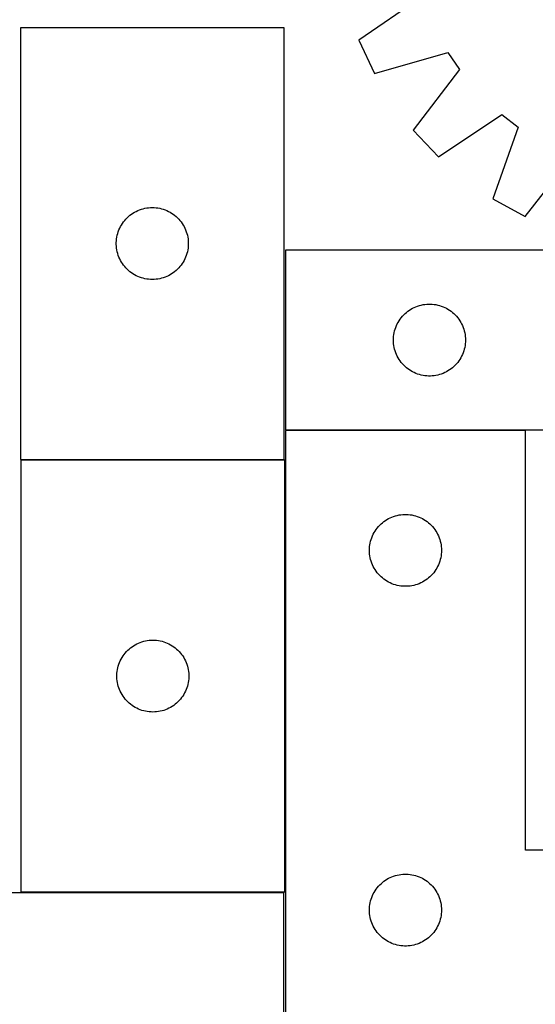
# Model space of a CAD drawing. Header units: millimetres. Extents: x 7 to 1493, y 7 to 2993.
# Tile 10 of 16: x 1083 to 1298, y 861 to 1271. Entities that reach past the tile are written whole.
import ezdxf

# ---------------------------------------------------------------- set-up
doc = ezdxf.new("R2010")
doc.units = ezdxf.units.MM
doc.layers.add('COMMON', color=5, linetype='CONTINUOUS', true_color=0x0000ff)
doc.layers.add('CUT', color=7, linetype='CONTINUOUS', true_color=0x000000)

msp = doc.modelspace()

# ---------------------------------------------------------------- linework, layer by layer
at = {"layer": 'COMMON'}
msp.add_line((1293.463141, 1100.122329), (1193.463141, 1100.122329), dxfattribs=at)
at = {"layer": 'CUT'}
for p, q in [((1250.191285, 1280.792414), (1224.045049, 1262.754978)), ((1082.955068, 1267.972959), (1082.955068, 1087.972959)), ((1192.955068, 1267.972959), (1082.955068, 1267.972959)), ((1192.955068, 1087.972959), (1192.955068, 1267.972959)), ((1224.045049, 1262.754978), (1230.616615, 1248.84293)), ((1230.616615, 1248.84293), (1261.15532, 1257.581481)), ((1261.15532, 1257.581481), (1265.985259, 1250.496916)), ((1265.985259, 1250.496916), (1246.692585, 1225.262663)), ((1257.241575, 1214.062245), (1283.585248, 1231.810079)), ((1283.585248, 1231.810079), (1290.368044, 1226.564791)), ((1246.692585, 1225.262663), (1257.241575, 1214.062245)), ((1290.368044, 1226.564791), (1279.817434, 1196.603826)), ((1293.311239, 1189.211413), (1312.881179, 1214.231249)), ((1279.817434, 1196.603826), (1293.311239, 1189.211413)), ((1129.904625, 1190.629592), (1130.566847, 1191.027237)), ((1130.566847, 1191.027237), (1131.248661, 1191.390265)), ((1131.248661, 1191.390265), (1131.94826, 1191.717712)), ((1131.94826, 1191.717712), (1132.663787, 1192.008711)), ((1132.663787, 1192.008711), (1133.393346, 1192.262489)), ((1133.393346, 1192.262489), (1134.135001, 1192.478374)), ((1134.135001, 1192.478374), (1134.886787, 1192.655794)), ((1134.886787, 1192.655794), (1135.64671, 1192.794277)), ((1135.64671, 1192.794277), (1136.412753, 1192.893457)), ((1136.412753, 1192.893457), (1137.182887, 1192.95307)), ((1137.182887, 1192.95307), (1137.955068, 1192.972959)), ((1137.955068, 1192.972959), (1138.72725, 1192.95307)), ((1138.72725, 1192.95307), (1139.497383, 1192.893457)), ((1139.497383, 1192.893457), (1140.263427, 1192.794277)), ((1140.263427, 1192.794277), (1141.023349, 1192.655794)), ((1141.023349, 1192.655794), (1141.775135, 1192.478374)), ((1141.775135, 1192.478374), (1142.516791, 1192.262489)), ((1142.516791, 1192.262489), (1143.24635, 1192.008711)), ((1143.24635, 1192.008711), (1143.961877, 1191.717712)), ((1143.961877, 1191.717712), (1144.661475, 1191.390265)), ((1144.661475, 1191.390265), (1145.343289, 1191.027237)), ((1145.343289, 1191.027237), (1146.005511, 1190.629592)), ((1125.509913, 1186.346614), (1125.95748, 1186.976173)), ((1125.95748, 1186.976173), (1126.436862, 1187.581856)), ((1126.436862, 1187.581856), (1126.946788, 1188.162059)), ((1126.946788, 1188.162059), (1127.485906, 1188.715241)), ((1127.485906, 1188.715241), (1128.052786, 1189.239938)), ((1128.052786, 1189.239938), (1128.645926, 1189.734756)), ((1128.645926, 1189.734756), (1129.263752, 1190.198384)), ((1129.263752, 1190.198384), (1129.904625, 1190.629592)), ((1146.005511, 1190.629592), (1146.646385, 1190.198384)), ((1146.646385, 1190.198384), (1147.26421, 1189.734756)), ((1147.26421, 1189.734756), (1147.85735, 1189.239938)), ((1147.85735, 1189.239938), (1148.424231, 1188.715241)), ((1148.424231, 1188.715241), (1148.963349, 1188.162059)), ((1148.963349, 1188.162059), (1149.473275, 1187.581856)), ((1149.473275, 1187.581856), (1149.952657, 1186.976173)), ((1149.952657, 1186.976173), (1150.400223, 1186.346614)), ((1123.55282, 1182.165243), (1123.78773, 1182.901094)), ((1123.78773, 1182.901094), (1124.060209, 1183.623877)), ((1124.060209, 1183.623877), (1124.369534, 1184.331674)), ((1124.369534, 1184.331674), (1124.714886, 1185.02261)), ((1124.714886, 1185.02261), (1125.095349, 1185.694851)), ((1125.095349, 1185.694851), (1125.509913, 1186.346614)), ((1150.400223, 1186.346614), (1150.814788, 1185.694851)), ((1150.814788, 1185.694851), (1151.19525, 1185.02261)), ((1151.19525, 1185.02261), (1151.540602, 1184.331674)), ((1151.540602, 1184.331674), (1151.849928, 1183.623877)), ((1151.849928, 1183.623877), (1152.122407, 1182.901094)), ((1152.122407, 1182.901094), (1152.357316, 1182.165243)), ((1122.960041, 1178.359177), (1122.999805, 1179.130591)), ((1122.999805, 1179.130591), (1123.079228, 1179.898934)), ((1123.079228, 1179.898934), (1123.198099, 1180.66217)), ((1123.198099, 1180.66217), (1123.356103, 1181.418275)), ((1123.356103, 1181.418275), (1123.55282, 1182.165243)), ((1152.357316, 1182.165243), (1152.554034, 1181.418275)), ((1152.554034, 1181.418275), (1152.712038, 1180.66217)), ((1152.712038, 1180.66217), (1152.830908, 1179.898934)), ((1152.830908, 1179.898934), (1152.910331, 1179.130591)), ((1152.910331, 1179.130591), (1152.950095, 1178.359177)), ((1122.960041, 1177.58674), (1122.960041, 1178.359177)), ((1122.999805, 1176.815327), (1122.960041, 1177.58674)), ((1123.079228, 1176.046983), (1122.999805, 1176.815327)), ((1123.198099, 1175.283747), (1123.079228, 1176.046983)), ((1123.356103, 1174.527642), (1123.198099, 1175.283747)), ((1123.55282, 1173.780674), (1123.356103, 1174.527642)), ((1152.554034, 1174.527642), (1152.357316, 1173.780674)), ((1152.712038, 1175.283747), (1152.554034, 1174.527642)), ((1152.830908, 1176.046983), (1152.712038, 1175.283747)), ((1152.910331, 1176.815327), (1152.830908, 1176.046983)), ((1152.950095, 1177.58674), (1152.910331, 1176.815327)), ((1152.950095, 1178.359177), (1152.950095, 1177.58674)), ((1493.463141, 1175.222329), (1193.463141, 1175.222329)), ((1193.463141, 1175.222329), (1193.463141, 1100.222329)), ((1123.78773, 1173.044823), (1123.55282, 1173.780674)), ((1124.060209, 1172.32204), (1123.78773, 1173.044823)), ((1124.369534, 1171.614243), (1124.060209, 1172.32204)), ((1124.714886, 1170.923307), (1124.369534, 1171.614243)), ((1125.095349, 1170.251067), (1124.714886, 1170.923307)), ((1125.509913, 1169.599303), (1125.095349, 1170.251067)), ((1150.814788, 1170.251067), (1150.400223, 1169.599303)), ((1151.19525, 1170.923307), (1150.814788, 1170.251067)), ((1151.540602, 1171.614243), (1151.19525, 1170.923307)), ((1151.849928, 1172.32204), (1151.540602, 1171.614243)), ((1152.122407, 1173.044823), (1151.849928, 1172.32204)), ((1152.357316, 1173.780674), (1152.122407, 1173.044823)), ((1125.95748, 1168.969744), (1125.509913, 1169.599303)), ((1126.436862, 1168.364061), (1125.95748, 1168.969744)), ((1126.946788, 1167.783859), (1126.436862, 1168.364061)), ((1127.485906, 1167.230676), (1126.946788, 1167.783859)), ((1128.052786, 1166.70598), (1127.485906, 1167.230676)), ((1128.645926, 1166.211162), (1128.052786, 1166.70598)), ((1129.263752, 1165.747534), (1128.645926, 1166.211162)), ((1147.26421, 1166.211162), (1146.646385, 1165.747534)), ((1147.85735, 1166.70598), (1147.26421, 1166.211162)), ((1148.424231, 1167.230676), (1147.85735, 1166.70598)), ((1148.963349, 1167.783859), (1148.424231, 1167.230676)), ((1149.473275, 1168.364061), (1148.963349, 1167.783859)), ((1149.952657, 1168.969744), (1149.473275, 1168.364061)), ((1150.400223, 1169.599303), (1149.952657, 1168.969744)), ((1129.904625, 1165.316325), (1129.263752, 1165.747534)), ((1130.566847, 1164.91868), (1129.904625, 1165.316325)), ((1131.248661, 1164.555652), (1130.566847, 1164.91868)), ((1131.94826, 1164.228205), (1131.248661, 1164.555652)), ((1132.663787, 1163.937206), (1131.94826, 1164.228205)), ((1133.393346, 1163.683428), (1132.663787, 1163.937206)), ((1134.135001, 1163.467543), (1133.393346, 1163.683428)), ((1134.886787, 1163.290123), (1134.135001, 1163.467543)), ((1135.64671, 1163.15164), (1134.886787, 1163.290123)), ((1136.412753, 1163.05246), (1135.64671, 1163.15164)), ((1137.182887, 1162.992847), (1136.412753, 1163.05246)), ((1137.955068, 1162.972959), (1137.182887, 1162.992847)), ((1138.72725, 1162.992847), (1137.955068, 1162.972959)), ((1139.497383, 1163.05246), (1138.72725, 1162.992847)), ((1140.263427, 1163.15164), (1139.497383, 1163.05246)), ((1141.023349, 1163.290123), (1140.263427, 1163.15164)), ((1141.775135, 1163.467543), (1141.023349, 1163.290123)), ((1142.516791, 1163.683428), (1141.775135, 1163.467543)), ((1143.24635, 1163.937206), (1142.516791, 1163.683428)), ((1143.961877, 1164.228205), (1143.24635, 1163.937206)), ((1144.661475, 1164.555652), (1143.961877, 1164.228205)), ((1145.343289, 1164.91868), (1144.661475, 1164.555652)), ((1146.005511, 1165.316325), (1145.343289, 1164.91868)), ((1146.646385, 1165.747534), (1146.005511, 1165.316325)), ((1243.854243, 1149.240536), (1244.459927, 1149.719918)), ((1244.459927, 1149.719918), (1245.089485, 1150.167484)), ((1245.089485, 1150.167484), (1245.741249, 1150.582049)), ((1245.741249, 1150.582049), (1246.41349, 1150.962511)), ((1246.41349, 1150.962511), (1247.104425, 1151.307863)), ((1247.104425, 1151.307863), (1247.812223, 1151.617189)), ((1247.812223, 1151.617189), (1248.535005, 1151.889668)), ((1248.535005, 1151.889668), (1249.270856, 1152.124577)), ((1249.270856, 1152.124577), (1250.017825, 1152.321295)), ((1250.017825, 1152.321295), (1250.77393, 1152.479298)), ((1250.77393, 1152.479298), (1251.537166, 1152.598169)), ((1251.537166, 1152.598169), (1252.305509, 1152.677592)), ((1252.305509, 1152.677592), (1253.076922, 1152.717356)), ((1253.076922, 1152.717356), (1253.84936, 1152.717356)), ((1253.84936, 1152.717356), (1254.620773, 1152.677592)), ((1254.620773, 1152.677592), (1255.389116, 1152.598169)), ((1255.389116, 1152.598169), (1256.152352, 1152.479298)), ((1256.152352, 1152.479298), (1256.908457, 1152.321295)), ((1256.908457, 1152.321295), (1257.655425, 1152.124577)), ((1257.655425, 1152.124577), (1258.391277, 1151.889668)), ((1258.391277, 1151.889668), (1259.114059, 1151.617189)), ((1259.114059, 1151.617189), (1259.821857, 1151.307863)), ((1259.821857, 1151.307863), (1260.512792, 1150.962511)), ((1260.512792, 1150.962511), (1261.185033, 1150.582049)), ((1261.185033, 1150.582049), (1261.836797, 1150.167484)), ((1261.836797, 1150.167484), (1262.466355, 1149.719918)), ((1262.466355, 1149.719918), (1263.072039, 1149.240536)), ((1240.408862, 1145.11055), (1240.806508, 1145.772772)), ((1240.806508, 1145.772772), (1241.237716, 1146.413646)), ((1241.237716, 1146.413646), (1241.701344, 1147.031471)), ((1241.701344, 1147.031471), (1242.196162, 1147.624611)), ((1242.196162, 1147.624611), (1242.720858, 1148.191491)), ((1242.720858, 1148.191491), (1243.274041, 1148.73061)), ((1243.274041, 1148.73061), (1243.854243, 1149.240536)), ((1263.072039, 1149.240536), (1263.652241, 1148.73061)), ((1263.652241, 1148.73061), (1264.205424, 1148.191491)), ((1264.205424, 1148.191491), (1264.73012, 1147.624611)), ((1264.73012, 1147.624611), (1265.224938, 1147.031471)), ((1265.224938, 1147.031471), (1265.688566, 1146.413646)), ((1265.688566, 1146.413646), (1266.119774, 1145.772772)), ((1266.119774, 1145.772772), (1266.51742, 1145.11055)), ((1238.780306, 1140.79061), (1238.957725, 1141.542396)), ((1238.957725, 1141.542396), (1239.17361, 1142.284052)), ((1239.17361, 1142.284052), (1239.427389, 1143.01361)), ((1239.427389, 1143.01361), (1239.718387, 1143.729138)), ((1239.718387, 1143.729138), (1240.045835, 1144.428736)), ((1240.045835, 1144.428736), (1240.408862, 1145.11055)), ((1266.51742, 1145.11055), (1266.880447, 1144.428736)), ((1266.880447, 1144.428736), (1267.207894, 1143.729138)), ((1267.207894, 1143.729138), (1267.498893, 1143.01361)), ((1267.498893, 1143.01361), (1267.752672, 1142.284052)), ((1267.752672, 1142.284052), (1267.968557, 1141.542396)), ((1267.968557, 1141.542396), (1268.145976, 1140.79061)), ((1238.463141, 1137.722329), (1238.48303, 1138.49451)), ((1238.48303, 1136.950148), (1238.463141, 1137.722329)), ((1238.48303, 1138.49451), (1238.542643, 1139.264644)), ((1238.542643, 1139.264644), (1238.641822, 1140.030688)), ((1238.641822, 1140.030688), (1238.780306, 1140.79061)), ((1268.145976, 1140.79061), (1268.284459, 1140.030688)), ((1268.284459, 1140.030688), (1268.383639, 1139.264644)), ((1268.383639, 1139.264644), (1268.443252, 1138.49451)), ((1268.443252, 1138.49451), (1268.463141, 1137.722329)), ((1268.463141, 1137.722329), (1268.443252, 1136.950148)), ((1238.542643, 1136.180014), (1238.48303, 1136.950148)), ((1238.641822, 1135.41397), (1238.542643, 1136.180014)), ((1238.780306, 1134.654048), (1238.641822, 1135.41397)), ((1238.957725, 1133.902262), (1238.780306, 1134.654048)), ((1239.17361, 1133.160607), (1238.957725, 1133.902262)), ((1267.968557, 1133.902262), (1267.752672, 1133.160607)), ((1268.145976, 1134.654048), (1267.968557, 1133.902262)), ((1268.284459, 1135.41397), (1268.145976, 1134.654048)), ((1268.383639, 1136.180014), (1268.284459, 1135.41397)), ((1268.443252, 1136.950148), (1268.383639, 1136.180014)), ((1239.427389, 1132.431048), (1239.17361, 1133.160607)), ((1239.718387, 1131.715521), (1239.427389, 1132.431048)), ((1240.045835, 1131.015922), (1239.718387, 1131.715521)), ((1240.408862, 1130.334108), (1240.045835, 1131.015922)), ((1240.806508, 1129.671886), (1240.408862, 1130.334108)), ((1241.237716, 1129.031013), (1240.806508, 1129.671886)), ((1266.119774, 1129.671886), (1265.688566, 1129.031013)), ((1266.51742, 1130.334108), (1266.119774, 1129.671886)), ((1266.880447, 1131.015922), (1266.51742, 1130.334108)), ((1267.207894, 1131.715521), (1266.880447, 1131.015922)), ((1267.498893, 1132.431048), (1267.207894, 1131.715521)), ((1267.752672, 1133.160607), (1267.498893, 1132.431048)), ((1241.701344, 1128.413187), (1241.237716, 1129.031013)), ((1242.196162, 1127.820047), (1241.701344, 1128.413187)), ((1242.720858, 1127.253167), (1242.196162, 1127.820047)), ((1243.274041, 1126.714049), (1242.720858, 1127.253167)), ((1243.854243, 1126.204122), (1243.274041, 1126.714049)), ((1244.459927, 1125.72474), (1243.854243, 1126.204122)), ((1245.089485, 1125.277174), (1244.459927, 1125.72474)), ((1245.741249, 1124.86261), (1245.089485, 1125.277174)), ((1261.836797, 1125.277174), (1261.185033, 1124.86261)), ((1262.466355, 1125.72474), (1261.836797, 1125.277174)), ((1263.072039, 1126.204122), (1262.466355, 1125.72474)), ((1263.652241, 1126.714049), (1263.072039, 1126.204122)), ((1264.205424, 1127.253167), (1263.652241, 1126.714049)), ((1264.73012, 1127.820047), (1264.205424, 1127.253167)), ((1265.224938, 1128.413187), (1264.73012, 1127.820047)), ((1265.688566, 1129.031013), (1265.224938, 1128.413187)), ((1246.41349, 1124.482147), (1245.741249, 1124.86261)), ((1247.104425, 1124.136795), (1246.41349, 1124.482147)), ((1247.812223, 1123.82747), (1247.104425, 1124.136795)), ((1248.535005, 1123.554991), (1247.812223, 1123.82747)), ((1249.270856, 1123.320081), (1248.535005, 1123.554991)), ((1250.017825, 1123.123363), (1249.270856, 1123.320081)), ((1250.77393, 1122.96536), (1250.017825, 1123.123363)), ((1251.537166, 1122.846489), (1250.77393, 1122.96536)), ((1252.305509, 1122.767066), (1251.537166, 1122.846489)), ((1253.076922, 1122.727302), (1252.305509, 1122.767066)), ((1253.84936, 1122.727302), (1253.076922, 1122.727302)), ((1254.620773, 1122.767066), (1253.84936, 1122.727302)), ((1255.389116, 1122.846489), (1254.620773, 1122.767066)), ((1256.152352, 1122.96536), (1255.389116, 1122.846489)), ((1256.908457, 1123.123363), (1256.152352, 1122.96536)), ((1257.655425, 1123.320081), (1256.908457, 1123.123363)), ((1258.391277, 1123.554991), (1257.655425, 1123.320081)), ((1259.114059, 1123.82747), (1258.391277, 1123.554991)), ((1259.821857, 1124.136795), (1259.114059, 1123.82747)), ((1260.512792, 1124.482147), (1259.821857, 1124.136795)), ((1261.185033, 1124.86261), (1260.512792, 1124.482147)), ((1193.463141, 1100.222329), (1393.463141, 1100.222329)), ((1293.463141, 1100.022327), (1193.463141, 1100.022327)), ((1193.463141, 1100.022327), (1193.463141, 850.022327)), ((1293.463141, 925.022327), (1293.463141, 1100.022327)), ((1082.955068, 1087.972959), (1192.955068, 1087.972959)), ((1193.18936, 1087.59955), (1083.18936, 1087.59955)), ((1083.18936, 1087.59955), (1083.18936, 907.59955)), ((1193.18936, 907.59955), (1193.18936, 1087.59955)), ((1236.41349, 1063.262509), (1237.104425, 1063.607861)), ((1237.104425, 1063.607861), (1237.812223, 1063.917187)), ((1237.812223, 1063.917187), (1238.535005, 1064.189666)), ((1238.535005, 1064.189666), (1239.270856, 1064.424575)), ((1239.270856, 1064.424575), (1240.017825, 1064.621293)), ((1240.017825, 1064.621293), (1240.77393, 1064.779296)), ((1240.77393, 1064.779296), (1241.537166, 1064.898167)), ((1241.537166, 1064.898167), (1242.305509, 1064.97759)), ((1242.305509, 1064.97759), (1243.076922, 1065.017354)), ((1243.076922, 1065.017354), (1243.84936, 1065.017354)), ((1243.84936, 1065.017354), (1244.620773, 1064.97759)), ((1244.620773, 1064.97759), (1245.389116, 1064.898167)), ((1245.389116, 1064.898167), (1246.152352, 1064.779296)), ((1246.152352, 1064.779296), (1246.908457, 1064.621293)), ((1246.908457, 1064.621293), (1247.655425, 1064.424575)), ((1247.655425, 1064.424575), (1248.391277, 1064.189666)), ((1248.391277, 1064.189666), (1249.114059, 1063.917187)), ((1249.114059, 1063.917187), (1249.821857, 1063.607861)), ((1249.821857, 1063.607861), (1250.512792, 1063.262509)), ((1231.237716, 1058.713644), (1231.701344, 1059.331469)), ((1231.701344, 1059.331469), (1232.196162, 1059.924609)), ((1232.196162, 1059.924609), (1232.720858, 1060.491489)), ((1232.720858, 1060.491489), (1233.274041, 1061.030608)), ((1233.274041, 1061.030608), (1233.854243, 1061.540534)), ((1233.854243, 1061.540534), (1234.459927, 1062.019916)), ((1234.459927, 1062.019916), (1235.089485, 1062.467482)), ((1235.089485, 1062.467482), (1235.741249, 1062.882047)), ((1235.741249, 1062.882047), (1236.41349, 1063.262509)), ((1250.512792, 1063.262509), (1251.185033, 1062.882047)), ((1251.185033, 1062.882047), (1251.836797, 1062.467482)), ((1251.836797, 1062.467482), (1252.466355, 1062.019916)), ((1252.466355, 1062.019916), (1253.072039, 1061.540534)), ((1253.072039, 1061.540534), (1253.652241, 1061.030608)), ((1253.652241, 1061.030608), (1254.205424, 1060.491489)), ((1254.205424, 1060.491489), (1254.73012, 1059.924609)), ((1254.73012, 1059.924609), (1255.224938, 1059.331469)), ((1255.224938, 1059.331469), (1255.688566, 1058.713644)), ((1229.17361, 1054.58405), (1229.427389, 1055.313608)), ((1229.427389, 1055.313608), (1229.718387, 1056.029136)), ((1229.718387, 1056.029136), (1230.045835, 1056.728734)), ((1230.045835, 1056.728734), (1230.408862, 1057.410548)), ((1230.408862, 1057.410548), (1230.806508, 1058.07277)), ((1230.806508, 1058.07277), (1231.237716, 1058.713644)), ((1255.688566, 1058.713644), (1256.119774, 1058.07277)), ((1256.119774, 1058.07277), (1256.51742, 1057.410548)), ((1256.51742, 1057.410548), (1256.880447, 1056.728734)), ((1256.880447, 1056.728734), (1257.207894, 1056.029136)), ((1257.207894, 1056.029136), (1257.498893, 1055.313608)), ((1257.498893, 1055.313608), (1257.752672, 1054.58405)), ((1228.48303, 1050.794508), (1228.542643, 1051.564642)), ((1228.542643, 1051.564642), (1228.641822, 1052.330686)), ((1228.641822, 1052.330686), (1228.780306, 1053.090608)), ((1228.780306, 1053.090608), (1228.957725, 1053.842394)), ((1228.957725, 1053.842394), (1229.17361, 1054.58405)), ((1257.752672, 1054.58405), (1257.968557, 1053.842394)), ((1257.968557, 1053.842394), (1258.145976, 1053.090608)), ((1258.145976, 1053.090608), (1258.284459, 1052.330686)), ((1258.284459, 1052.330686), (1258.383639, 1051.564642)), ((1258.383639, 1051.564642), (1258.443252, 1050.794508)), ((1228.463141, 1050.022327), (1228.48303, 1050.794508)), ((1228.48303, 1049.250146), (1228.463141, 1050.022327)), ((1228.542643, 1048.480012), (1228.48303, 1049.250146)), ((1228.641822, 1047.713968), (1228.542643, 1048.480012)), ((1228.780306, 1046.954046), (1228.641822, 1047.713968)), ((1258.284459, 1047.713968), (1258.145976, 1046.954046)), ((1258.383639, 1048.480012), (1258.284459, 1047.713968)), ((1258.443252, 1049.250146), (1258.383639, 1048.480012)), ((1258.443252, 1050.794508), (1258.463141, 1050.022327)), ((1258.463141, 1050.022327), (1258.443252, 1049.250146)), ((1228.957725, 1046.20226), (1228.780306, 1046.954046)), ((1229.17361, 1045.460605), (1228.957725, 1046.20226)), ((1229.427389, 1044.731046), (1229.17361, 1045.460605)), ((1229.718387, 1044.015519), (1229.427389, 1044.731046)), ((1230.045835, 1043.31592), (1229.718387, 1044.015519)), ((1230.408862, 1042.634106), (1230.045835, 1043.31592)), ((1256.880447, 1043.31592), (1256.51742, 1042.634106)), ((1257.207894, 1044.015519), (1256.880447, 1043.31592)), ((1257.498893, 1044.731046), (1257.207894, 1044.015519)), ((1257.752672, 1045.460605), (1257.498893, 1044.731046)), ((1257.968557, 1046.20226), (1257.752672, 1045.460605)), ((1258.145976, 1046.954046), (1257.968557, 1046.20226)), ((1230.806508, 1041.971884), (1230.408862, 1042.634106)), ((1231.237716, 1041.331011), (1230.806508, 1041.971884)), ((1231.701344, 1040.713185), (1231.237716, 1041.331011)), ((1232.196162, 1040.120045), (1231.701344, 1040.713185)), ((1232.720858, 1039.553165), (1232.196162, 1040.120045)), ((1233.274041, 1039.014047), (1232.720858, 1039.553165)), ((1233.854243, 1038.50412), (1233.274041, 1039.014047)), ((1253.652241, 1039.014047), (1253.072039, 1038.50412)), ((1254.205424, 1039.553165), (1253.652241, 1039.014047)), ((1254.73012, 1040.120045), (1254.205424, 1039.553165)), ((1255.224938, 1040.713185), (1254.73012, 1040.120045)), ((1255.688566, 1041.331011), (1255.224938, 1040.713185)), ((1256.119774, 1041.971884), (1255.688566, 1041.331011)), ((1256.51742, 1042.634106), (1256.119774, 1041.971884)), ((1234.459927, 1038.024738), (1233.854243, 1038.50412)), ((1235.089485, 1037.577172), (1234.459927, 1038.024738)), ((1235.741249, 1037.162608), (1235.089485, 1037.577172)), ((1236.41349, 1036.782145), (1235.741249, 1037.162608)), ((1237.104425, 1036.436793), (1236.41349, 1036.782145)), ((1237.812223, 1036.127468), (1237.104425, 1036.436793)), ((1238.535005, 1035.854989), (1237.812223, 1036.127468)), ((1239.270856, 1035.620079), (1238.535005, 1035.854989)), ((1240.017825, 1035.423361), (1239.270856, 1035.620079)), ((1240.77393, 1035.265358), (1240.017825, 1035.423361)), ((1241.537166, 1035.146487), (1240.77393, 1035.265358)), ((1242.305509, 1035.067064), (1241.537166, 1035.146487)), ((1243.076922, 1035.0273), (1242.305509, 1035.067064)), ((1243.84936, 1035.0273), (1243.076922, 1035.0273)), ((1244.620773, 1035.067064), (1243.84936, 1035.0273)), ((1245.389116, 1035.146487), (1244.620773, 1035.067064)), ((1246.152352, 1035.265358), (1245.389116, 1035.146487)), ((1246.908457, 1035.423361), (1246.152352, 1035.265358)), ((1247.655425, 1035.620079), (1246.908457, 1035.423361)), ((1248.391277, 1035.854989), (1247.655425, 1035.620079)), ((1249.114059, 1036.127468), (1248.391277, 1035.854989)), ((1249.821857, 1036.436793), (1249.114059, 1036.127468)), ((1250.512792, 1036.782145), (1249.821857, 1036.436793)), ((1251.185033, 1037.162608), (1250.512792, 1036.782145)), ((1251.836797, 1037.577172), (1251.185033, 1037.162608)), ((1252.466355, 1038.024738), (1251.836797, 1037.577172)), ((1253.072039, 1038.50412), (1252.466355, 1038.024738)), ((1129.498043, 1009.824975), (1130.138917, 1010.256184)), ((1130.138917, 1010.256184), (1130.801139, 1010.653829)), ((1130.801139, 1010.653829), (1131.482953, 1011.016857)), ((1131.482953, 1011.016857), (1132.182551, 1011.344304)), ((1132.182551, 1011.344304), (1132.898078, 1011.635303)), ((1132.898078, 1011.635303), (1133.627637, 1011.889081)), ((1133.627637, 1011.889081), (1134.369293, 1012.104966)), ((1134.369293, 1012.104966), (1135.121079, 1012.282386)), ((1135.121079, 1012.282386), (1135.881001, 1012.420869)), ((1135.881001, 1012.420869), (1136.647045, 1012.520048)), ((1136.647045, 1012.520048), (1137.417178, 1012.579662)), ((1137.417178, 1012.579662), (1138.18936, 1012.59955)), ((1138.18936, 1012.59955), (1138.961541, 1012.579662)), ((1138.961541, 1012.579662), (1139.731675, 1012.520048)), ((1139.731675, 1012.520048), (1140.497718, 1012.420869)), ((1140.497718, 1012.420869), (1141.257641, 1012.282386)), ((1141.257641, 1012.282386), (1142.009426, 1012.104966)), ((1142.009426, 1012.104966), (1142.751082, 1011.889081)), ((1142.751082, 1011.889081), (1143.480641, 1011.635303)), ((1143.480641, 1011.635303), (1144.196168, 1011.344304)), ((1144.196168, 1011.344304), (1144.895766, 1011.016857)), ((1144.895766, 1011.016857), (1145.577581, 1010.653829)), ((1145.577581, 1010.653829), (1146.239802, 1010.256184)), ((1146.239802, 1010.256184), (1146.880676, 1009.824975)), ((1125.32964, 1005.321442), (1125.744204, 1005.973206)), ((1125.744204, 1005.973206), (1126.191771, 1006.602765)), ((1126.191771, 1006.602765), (1126.671153, 1007.208448)), ((1126.671153, 1007.208448), (1127.181079, 1007.78865)), ((1127.181079, 1007.78865), (1127.720197, 1008.341833)), ((1127.720197, 1008.341833), (1128.287078, 1008.866529)), ((1128.287078, 1008.866529), (1128.880217, 1009.361347)), ((1128.880217, 1009.361347), (1129.498043, 1009.824975)), ((1146.880676, 1009.824975), (1147.498502, 1009.361347)), ((1147.498502, 1009.361347), (1148.091641, 1008.866529)), ((1148.091641, 1008.866529), (1148.658522, 1008.341833)), ((1148.658522, 1008.341833), (1149.19764, 1007.78865)), ((1149.19764, 1007.78865), (1149.707566, 1007.208448)), ((1149.707566, 1007.208448), (1150.186948, 1006.602765)), ((1150.186948, 1006.602765), (1150.634515, 1005.973206)), ((1150.634515, 1005.973206), (1151.049079, 1005.321442)), ((1123.787111, 1001.791835), (1124.022021, 1002.527686)), ((1124.022021, 1002.527686), (1124.2945, 1003.250469)), ((1124.2945, 1003.250469), (1124.603826, 1003.958266)), ((1124.603826, 1003.958266), (1124.949178, 1004.649201)), ((1124.949178, 1004.649201), (1125.32964, 1005.321442)), ((1151.049079, 1005.321442), (1151.429542, 1004.649201)), ((1151.429542, 1004.649201), (1151.774894, 1003.958266)), ((1151.774894, 1003.958266), (1152.084219, 1003.250469)), ((1152.084219, 1003.250469), (1152.356698, 1002.527686)), ((1152.356698, 1002.527686), (1152.591608, 1001.791835)), ((1123.194333, 997.985769), (1123.234097, 998.757182)), ((1123.194333, 997.213332), (1123.194333, 997.985769)), ((1123.234097, 998.757182), (1123.313519, 999.525526)), ((1123.313519, 999.525526), (1123.43239, 1000.288762)), ((1123.43239, 1000.288762), (1123.590394, 1001.044866)), ((1123.590394, 1001.044866), (1123.787111, 1001.791835)), ((1152.591608, 1001.791835), (1152.788325, 1001.044866)), ((1152.788325, 1001.044866), (1152.946329, 1000.288762)), ((1152.946329, 1000.288762), (1153.0652, 999.525526)), ((1153.0652, 999.525526), (1153.144622, 998.757182)), ((1153.144622, 998.757182), (1153.184387, 997.985769)), ((1153.184387, 997.985769), (1153.184387, 997.213332)), ((1123.234097, 996.441918), (1123.194333, 997.213332)), ((1123.313519, 995.673575), (1123.234097, 996.441918)), ((1123.43239, 994.910339), (1123.313519, 995.673575)), ((1123.590394, 994.154234), (1123.43239, 994.910339)), ((1123.787111, 993.407266), (1123.590394, 994.154234)), ((1152.788325, 994.154234), (1152.591608, 993.407266)), ((1152.946329, 994.910339), (1152.788325, 994.154234)), ((1153.0652, 995.673575), (1152.946329, 994.910339)), ((1153.144622, 996.441918), (1153.0652, 995.673575)), ((1153.184387, 997.213332), (1153.144622, 996.441918)), ((1124.022021, 992.671415), (1123.787111, 993.407266)), ((1124.2945, 991.948632), (1124.022021, 992.671415)), ((1124.603826, 991.240834), (1124.2945, 991.948632)), ((1124.949178, 990.549899), (1124.603826, 991.240834)), ((1125.32964, 989.877658), (1124.949178, 990.549899)), ((1125.744204, 989.225894), (1125.32964, 989.877658)), ((1151.049079, 989.877658), (1150.634515, 989.225894)), ((1151.429542, 990.549899), (1151.049079, 989.877658)), ((1151.774894, 991.240834), (1151.429542, 990.549899)), ((1152.084219, 991.948632), (1151.774894, 991.240834)), ((1152.356698, 992.671415), (1152.084219, 991.948632)), ((1152.591608, 993.407266), (1152.356698, 992.671415)), ((1126.191771, 988.596336), (1125.744204, 989.225894)), ((1126.671153, 987.990653), (1126.191771, 988.596336)), ((1127.181079, 987.41045), (1126.671153, 987.990653)), ((1127.720197, 986.857268), (1127.181079, 987.41045)), ((1128.287078, 986.332571), (1127.720197, 986.857268)), ((1128.880217, 985.837753), (1128.287078, 986.332571)), ((1129.498043, 985.374125), (1128.880217, 985.837753)), ((1147.498502, 985.837753), (1146.880676, 985.374125)), ((1148.091641, 986.332571), (1147.498502, 985.837753)), ((1148.658522, 986.857268), (1148.091641, 986.332571)), ((1149.19764, 987.41045), (1148.658522, 986.857268)), ((1149.707566, 987.990653), (1149.19764, 987.41045)), ((1150.186948, 988.596336), (1149.707566, 987.990653)), ((1150.634515, 989.225894), (1150.186948, 988.596336)), ((1130.138917, 984.942917), (1129.498043, 985.374125)), ((1130.801139, 984.545272), (1130.138917, 984.942917)), ((1131.482953, 984.182244), (1130.801139, 984.545272)), ((1132.182551, 983.854797), (1131.482953, 984.182244)), ((1132.898078, 983.563798), (1132.182551, 983.854797)), ((1133.627637, 983.31002), (1132.898078, 983.563798)), ((1134.369293, 983.094134), (1133.627637, 983.31002)), ((1135.121079, 982.916715), (1134.369293, 983.094134)), ((1135.881001, 982.778232), (1135.121079, 982.916715)), ((1136.647045, 982.679052), (1135.881001, 982.778232)), ((1137.417178, 982.619439), (1136.647045, 982.679052)), ((1138.18936, 982.59955), (1137.417178, 982.619439)), ((1138.961541, 982.619439), (1138.18936, 982.59955)), ((1139.731675, 982.679052), (1138.961541, 982.619439)), ((1140.497718, 982.778232), (1139.731675, 982.679052)), ((1141.257641, 982.916715), (1140.497718, 982.778232)), ((1142.009426, 983.094134), (1141.257641, 982.916715)), ((1142.751082, 983.31002), (1142.009426, 983.094134)), ((1143.480641, 983.563798), (1142.751082, 983.31002)), ((1144.196168, 983.854797), (1143.480641, 983.563798)), ((1144.895766, 984.182244), (1144.196168, 983.854797)), ((1145.577581, 984.545272), (1144.895766, 984.182244)), ((1146.239802, 984.942917), (1145.577581, 984.545272)), ((1146.880676, 985.374125), (1146.239802, 984.942917)), ((1493.463141, 925.022327), (1293.463141, 925.022327)), ((1233.274041, 911.030608), (1233.854243, 911.540534)), ((1233.854243, 911.540534), (1234.459927, 912.019916)), ((1234.459927, 912.019916), (1235.089485, 912.467482)), ((1235.089485, 912.467482), (1235.741249, 912.882047)), ((1235.741249, 912.882047), (1236.41349, 913.262509)), ((1236.41349, 913.262509), (1237.104425, 913.607861)), ((1237.104425, 913.607861), (1237.812223, 913.917187)), ((1237.812223, 913.917187), (1238.535005, 914.189666)), ((1238.535005, 914.189666), (1239.270856, 914.424575)), ((1239.270856, 914.424575), (1240.017825, 914.621293)), ((1240.017825, 914.621293), (1240.77393, 914.779296)), ((1240.77393, 914.779296), (1241.537166, 914.898167)), ((1241.537166, 914.898167), (1242.305509, 914.97759)), ((1242.305509, 914.97759), (1243.076922, 915.017354)), ((1243.076922, 915.017354), (1243.84936, 915.017354)), ((1243.84936, 915.017354), (1244.620773, 914.97759)), ((1244.620773, 914.97759), (1245.389116, 914.898167)), ((1245.389116, 914.898167), (1246.152352, 914.779296)), ((1246.152352, 914.779296), (1246.908457, 914.621293)), ((1246.908457, 914.621293), (1247.655425, 914.424575)), ((1247.655425, 914.424575), (1248.391277, 914.189666)), ((1248.391277, 914.189666), (1249.114059, 913.917187)), ((1249.114059, 913.917187), (1249.821857, 913.607861)), ((1249.821857, 913.607861), (1250.512792, 913.262509)), ((1250.512792, 913.262509), (1251.185033, 912.882047)), ((1251.185033, 912.882047), (1251.836797, 912.467482)), ((1251.836797, 912.467482), (1252.466355, 912.019916)), ((1252.466355, 912.019916), (1253.072039, 911.540534)), ((1253.072039, 911.540534), (1253.652241, 911.030608)), ((1083.18936, 907.59955), (1193.18936, 907.59955)), ((1230.045835, 906.728734), (1230.408862, 907.410548)), ((1230.408862, 907.410548), (1230.806508, 908.07277)), ((1230.806508, 908.07277), (1231.237716, 908.713644)), ((1231.237716, 908.713644), (1231.701344, 909.331469)), ((1231.701344, 909.331469), (1232.196162, 909.924609)), ((1232.196162, 909.924609), (1232.720858, 910.491489)), ((1232.720858, 910.491489), (1233.274041, 911.030608)), ((1253.652241, 911.030608), (1254.205424, 910.491489)), ((1254.205424, 910.491489), (1254.73012, 909.924609)), ((1254.73012, 909.924609), (1255.224938, 909.331469)), ((1255.224938, 909.331469), (1255.688566, 908.713644)), ((1255.688566, 908.713644), (1256.119774, 908.07277)), ((1256.119774, 908.07277), (1256.51742, 907.410548)), ((1256.51742, 907.410548), (1256.880447, 906.728734)), ((1192.789709, 907.182644), (742.789709, 907.182644)), ((1192.789709, 557.182644), (1192.789709, 907.182644)), ((1228.780306, 903.090608), (1228.957725, 903.842394)), ((1228.957725, 903.842394), (1229.17361, 904.58405)), ((1229.17361, 904.58405), (1229.427389, 905.313608)), ((1229.427389, 905.313608), (1229.718387, 906.029136)), ((1229.718387, 906.029136), (1230.045835, 906.728734)), ((1256.880447, 906.728734), (1257.207894, 906.029136)), ((1257.207894, 906.029136), (1257.498893, 905.313608)), ((1257.498893, 905.313608), (1257.752672, 904.58405)), ((1257.752672, 904.58405), (1257.968557, 903.842394)), ((1257.968557, 903.842394), (1258.145976, 903.090608)), ((1228.463141, 900.022327), (1228.48303, 900.794508)), ((1228.48303, 899.250146), (1228.463141, 900.022327)), ((1228.48303, 900.794508), (1228.542643, 901.564642)), ((1228.542643, 898.480012), (1228.48303, 899.250146)), ((1228.542643, 901.564642), (1228.641822, 902.330686)), ((1228.641822, 902.330686), (1228.780306, 903.090608)), ((1258.145976, 903.090608), (1258.284459, 902.330686)), ((1258.284459, 902.330686), (1258.383639, 901.564642)), ((1258.383639, 901.564642), (1258.443252, 900.794508)), ((1258.443252, 899.250146), (1258.383639, 898.480012)), ((1258.443252, 900.794508), (1258.463141, 900.022327)), ((1258.463141, 900.022327), (1258.443252, 899.250146)), ((1228.641822, 897.713968), (1228.542643, 898.480012)), ((1228.780306, 896.954046), (1228.641822, 897.713968)), ((1228.957725, 896.20226), (1228.780306, 896.954046)), ((1229.17361, 895.460605), (1228.957725, 896.20226)), ((1229.427389, 894.731046), (1229.17361, 895.460605)), ((1257.752672, 895.460605), (1257.498893, 894.731046)), ((1257.968557, 896.20226), (1257.752672, 895.460605)), ((1258.145976, 896.954046), (1257.968557, 896.20226)), ((1258.284459, 897.713968), (1258.145976, 896.954046)), ((1258.383639, 898.480012), (1258.284459, 897.713968)), ((1229.718387, 894.015519), (1229.427389, 894.731046)), ((1230.045835, 893.31592), (1229.718387, 894.015519)), ((1230.408862, 892.634106), (1230.045835, 893.31592)), ((1230.806508, 891.971884), (1230.408862, 892.634106)), ((1231.237716, 891.331011), (1230.806508, 891.971884)), ((1231.701344, 890.713185), (1231.237716, 891.331011)), ((1255.688566, 891.331011), (1255.224938, 890.713185)), ((1256.119774, 891.971884), (1255.688566, 891.331011)), ((1256.51742, 892.634106), (1256.119774, 891.971884)), ((1256.880447, 893.31592), (1256.51742, 892.634106)), ((1257.207894, 894.015519), (1256.880447, 893.31592)), ((1257.498893, 894.731046), (1257.207894, 894.015519)), ((1232.196162, 890.120045), (1231.701344, 890.713185)), ((1232.720858, 889.553165), (1232.196162, 890.120045)), ((1233.274041, 889.014047), (1232.720858, 889.553165)), ((1233.854243, 888.50412), (1233.274041, 889.014047)), ((1234.459927, 888.024738), (1233.854243, 888.50412)), ((1235.089485, 887.577172), (1234.459927, 888.024738)), ((1235.741249, 887.162608), (1235.089485, 887.577172)), ((1236.41349, 886.782145), (1235.741249, 887.162608)), ((1251.185033, 887.162608), (1250.512792, 886.782145)), ((1251.836797, 887.577172), (1251.185033, 887.162608)), ((1252.466355, 888.024738), (1251.836797, 887.577172)), ((1253.072039, 888.50412), (1252.466355, 888.024738)), ((1253.652241, 889.014047), (1253.072039, 888.50412)), ((1254.205424, 889.553165), (1253.652241, 889.014047)), ((1254.73012, 890.120045), (1254.205424, 889.553165)), ((1255.224938, 890.713185), (1254.73012, 890.120045)), ((1237.104425, 886.436793), (1236.41349, 886.782145)), ((1237.812223, 886.127468), (1237.104425, 886.436793)), ((1238.535005, 885.854989), (1237.812223, 886.127468)), ((1239.270856, 885.620079), (1238.535005, 885.854989)), ((1240.017825, 885.423361), (1239.270856, 885.620079)), ((1240.77393, 885.265358), (1240.017825, 885.423361)), ((1241.537166, 885.146487), (1240.77393, 885.265358)), ((1242.305509, 885.067064), (1241.537166, 885.146487)), ((1243.076922, 885.0273), (1242.305509, 885.067064)), ((1243.84936, 885.0273), (1243.076922, 885.0273)), ((1244.620773, 885.067064), (1243.84936, 885.0273)), ((1245.389116, 885.146487), (1244.620773, 885.067064)), ((1246.152352, 885.265358), (1245.389116, 885.146487)), ((1246.908457, 885.423361), (1246.152352, 885.265358)), ((1247.655425, 885.620079), (1246.908457, 885.423361)), ((1248.391277, 885.854989), (1247.655425, 885.620079)), ((1249.114059, 886.127468), (1248.391277, 885.854989)), ((1249.821857, 886.436793), (1249.114059, 886.127468)), ((1250.512792, 886.782145), (1249.821857, 886.436793))]:
    msp.add_line(p, q, dxfattribs=at)

doc.saveas('drawing.dxf')
